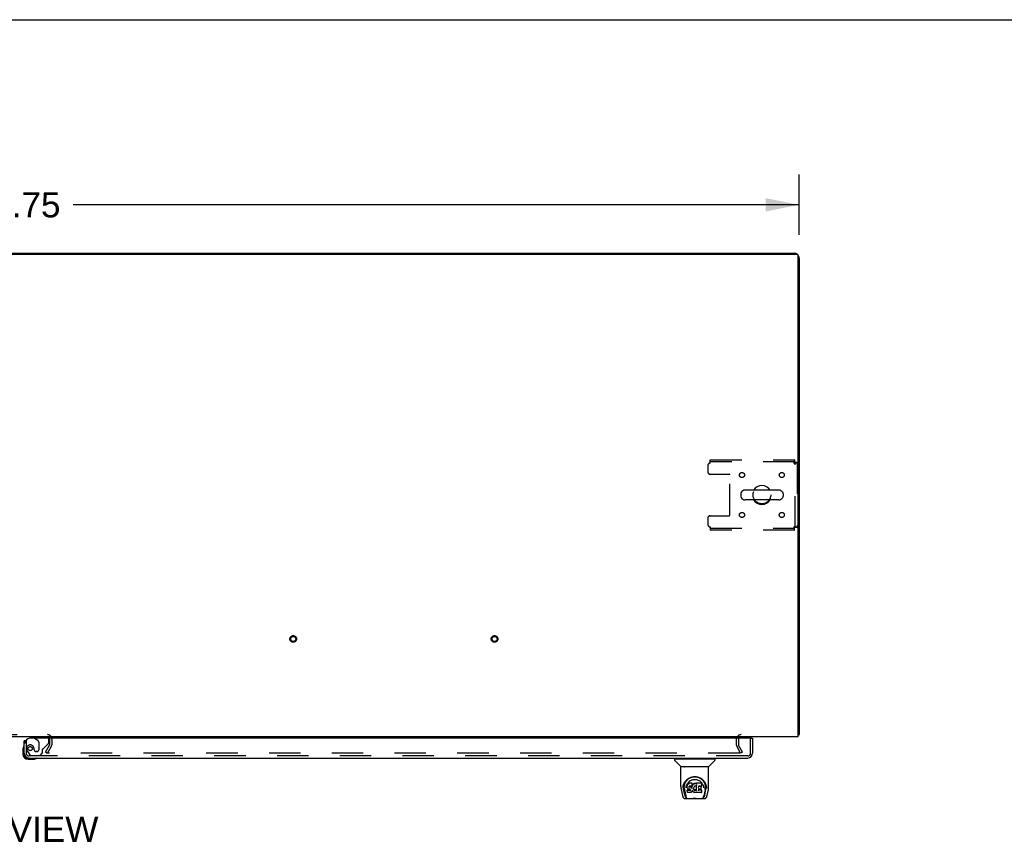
# Model space of a CAD drawing. Header units: inches. Extents: x 0 to 283, y 0 to 183.
# Tile 75 of 81: x 98 to 147, y 142 to 183. Entities that reach past the tile are written whole.
import ezdxf

# ---------------------------------------------------------------- set-up
doc = ezdxf.new("R2010")
doc.units = ezdxf.units.IN
doc.header["$LTSCALE"] = 15.583333
doc.header["$MEASUREMENT"] = 0
doc.linetypes.add('HIDDEN', pattern=[0.2, 0.1, -0.1])
doc.layers.get('0').update_dxf_attribs({"linetype": 'CONTINUOUS'})
for name, color, linetype in [('DEFAULT_2', 8, 'HIDDEN'), ('DIMENSIONS', 7, 'CONTINUOUS'), ('RIGHTHAND_DOOR_ASSEMBLY', 7, 'CONTINUOUS')]:
    doc.layers.add(name, color=color, linetype=linetype)
doc.styles.get("Standard").update_dxf_attribs({"font": 'arial.ttf'})
doc.dimstyles.new('DIMSTYLE_1', dxfattribs={"dimtxt": 1.25, "dimasz": 1.666667, "dimexe": 0.09, "dimexo": 0.07, "dimgap": 0.0375, "dimtad": 0, "dimtih": 1, "dimtoh": 1, "dimzin": 4, "dimdsep": 46, "dimtxsty": 'Standard', "dimblk": '_FILLED', "dimblk1": '_FILLED', "dimblk2": '_FILLED', "dimcen": 0.09, "dimadec": 3, "dimazin": 1, "dimtfac": 1, "dimtdec": 3, "dimtofl": 0, "dimtmove": 0, "dimatfit": 3, "dimldrblk": '_FILLED', "dimfxl": 0, "dimtolj": 1, "dimtzin": 4, "dimarcsym": 0})

# ---------------------------------------------------------------- blocks, each defined once
blk = doc.blocks.new('_FILLED')
at = {"color": 0, "linetype": 'ByBlock'}
blk.add_solid([(0, 0), (-1, 0.2), (-1, -0.2)], dxfattribs=at)
blk = doc.blocks.new('*D1')
at = {"layer": 'DIMENSIONS', "color": 2, "linetype": 'Continuous'}
for p, q in [((59.417, 172.659), (59.417, 175.645)), ((137.167, 172.659), (137.167, 175.645)), ((59.417, 174.145), (95.483, 174.145)), ((137.167, 174.145), (101.101, 174.145))]:
    blk.add_line(p, q, dxfattribs=at)
at = {"layer": 'DIMENSIONS', "color": 2, "linetype": 'Continuous', "xscale": 1.6666666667, "yscale": 1.6666666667, "zscale": 1.6666666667, "rotation": 180}
blk.add_blockref('_FILLED', (59.417, 174.145), dxfattribs=at)
at = {"layer": 'DIMENSIONS', "color": 2, "linetype": 'Continuous', "xscale": 1.6666666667, "yscale": 1.6666666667, "zscale": 1.6666666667}
blk.add_blockref('_FILLED', (137.167, 174.145), dxfattribs=at)
at = {"layer": 'DIMENSIONS', "color": 2, "linetype": 'Continuous', "insert": (98.292, 174.77), "char_height": 1.25, "width": 4.36803, "attachment_point": 2, "line_spacing_factor": 0.9}
blk.add_mtext('77.75', dxfattribs=at)

msp = doc.modelspace()

# ---------------------------------------------------------------- linework, layer by layer
at = {"color": 7, "linetype": 'Continuous'}
for p, q in [((0, 183.333), (283.333, 183.333)), ((66.917, 171.739), (129.667, 171.739)), ((129.667, 171.739), (129.667, 171.687)), ((136.144, 159.981), (134.481, 159.981)), ((134.259, 159.803), (134.259, 159.676)), ((136.144, 159.498), (134.481, 159.498)), ((136.367, 159.803), (136.367, 159.676)), ((137.115, 147.843), (137.167, 147.843))]:
    msp.add_line(p, q, dxfattribs=at)
at = {"color": 3, "linetype": 'Continuous'}
for p, q in [((59.529, 171.687), (137.055, 171.687)), ((129.667, 171.739), (136.92, 171.739)), ((137.115, 147.739), (137.115, 171.627)), ((137.167, 171.493), (137.167, 147.843)), ((137.115, 147.739), (59.469, 147.739))]:
    msp.add_line(p, q, dxfattribs=at)
for points in [[(137.115, 147.824), (137.115, 147.824), (137.119, 147.825), (137.123, 147.826), (137.127, 147.827), (137.131, 147.828)], [(137.131, 147.828), (137.139, 147.829), (137.143, 147.83), (137.146, 147.831), (137.149, 147.831), (137.152, 147.832), (137.155, 147.833), (137.158, 147.834), (137.16, 147.835), (137.162, 147.836), (137.163, 147.837), (137.165, 147.838), (137.166, 147.839), (137.166, 147.84), (137.167, 147.842), (137.167, 147.843)]]:
    msp.add_lwpolyline(points, dxfattribs=at)
for centre, radius, start, end in [((136.92, 171.493), 0.246, 50.5384, 90), ((137.055, 171.627), 0.06, 0, 90), ((136.92, 171.493), 0.246, 0, 39.4624), ((99.823, 147.624), 0.115, 18.2523, 64.7751), ((134.288, 147.597), 0.142, 90, 153.5225)]:
    msp.add_arc(centre, radius, start, end, dxfattribs=at)
at = {"color": 7, "linetype": 'Continuous'}
for centre, radius, start, end in [((134.481, 159.739), 0.241, 90, 146.8152), ((135.313, 159.739), 0.475, 30.5571, 149.4429), ((136.144, 159.739), 0.241, 33.1848, 90), ((134.384, 159.803), 0.125, 146.8152, 180), ((134.384, 159.676), 0.125, 180, 213.1848), ((134.481, 159.739), 0.241, 213.1848, 270), ((135.313, 159.739), 0.475, 210.5571, 329.4429), ((136.144, 159.739), 0.241, 270, 326.8152), ((136.242, 159.803), 0.125, 0, 33.1848), ((136.242, 159.676), 0.125, 326.8152, 360)]:
    msp.add_arc(centre, radius, start, end, dxfattribs=at)
at = {"layer": 'DEFAULT_2', "color": 8, "linetype": 'HIDDEN'}
for p, q in [((132.75, 161.489), (136.929, 161.489)), ((132.75, 161.322), (132.75, 161.489)), ((136.929, 161.385), (132.75, 161.385)), ((136.929, 161.489), (136.929, 161.385)), ((132.625, 161.197), (132.625, 160.896)), ((136.896, 161.322), (136.91, 161.327)), ((137.063, 161.355), (136.959, 161.355)), ((136.959, 158.123), (136.959, 161.355)), ((137.063, 161.355), (137.063, 158.123)), ((132.75, 160.771), (133.695, 160.771)), ((133.725, 158.738), (133.725, 160.741)), ((132.625, 158.583), (132.625, 158.281)), ((132.75, 158.708), (133.695, 158.708)), ((132.75, 158.156), (132.75, 157.989)), ((132.75, 158.093), (136.929, 158.093)), ((136.929, 157.989), (132.75, 157.989)), ((136.896, 158.156), (136.901, 158.142)), ((136.929, 157.989), (136.929, 158.093)), ((137.063, 158.123), (136.959, 158.123)), ((96.761, 147.843), (99.823, 147.843)), ((99.737, 146.979), (99.933, 147.319)), ((99.827, 146.927), (100.024, 147.267)), ((99.938, 147.624), (99.938, 147.335)), ((100.042, 147.624), (100.042, 147.335)), ((134.042, 147.597), (134.042, 147.335)), ((134.256, 146.927), (134.06, 147.267)), ((134.146, 147.597), (134.146, 147.335)), ((134.346, 146.979), (134.15, 147.319)), ((99.827, 146.927), (99.737, 146.979)), ((134.21, 146.927), (99.761, 146.927)), ((134.346, 146.979), (134.256, 146.927))]:
    msp.add_line(p, q, dxfattribs=at)
for points in [[(136.929, 161.489), (136.927, 161.488), (136.924, 161.485), (136.922, 161.48), (136.919, 161.473), (136.917, 161.464), (136.915, 161.453), (136.912, 161.44), (136.91, 161.426), (136.908, 161.411), (136.905, 161.395), (136.903, 161.377), (136.901, 161.359), (136.898, 161.341), (136.896, 161.322)], [(136.929, 161.385), (136.927, 161.385), (136.924, 161.384), (136.922, 161.382), (136.919, 161.379), (136.917, 161.376), (136.915, 161.372), (136.912, 161.367), (136.91, 161.362), (136.908, 161.356), (136.905, 161.35), (136.903, 161.343), (136.901, 161.336), (136.896, 161.322)], [(136.896, 161.322), (136.915, 161.325), (136.933, 161.327), (136.951, 161.329), (136.968, 161.332), (136.985, 161.334), (137, 161.336), (137.014, 161.339), (137.026, 161.341), (137.037, 161.344), (137.046, 161.346), (137.054, 161.348), (137.059, 161.351), (137.062, 161.353), (137.063, 161.355)], [(136.91, 161.327), (136.917, 161.329), (136.923, 161.332), (136.929, 161.334), (136.935, 161.336), (136.94, 161.339), (136.945, 161.341), (136.949, 161.344), (136.953, 161.346), (136.955, 161.348), (136.957, 161.351), (136.959, 161.353), (136.959, 161.355)], [(137.063, 158.123), (137.062, 158.126), (137.059, 158.128), (137.054, 158.13), (137.046, 158.133), (137.037, 158.135), (137.026, 158.137), (137.014, 158.14), (137, 158.142), (136.985, 158.145), (136.968, 158.147), (136.951, 158.149), (136.933, 158.152), (136.915, 158.154), (136.896, 158.156)], [(136.959, 158.123), (136.959, 158.126), (136.957, 158.128), (136.955, 158.13), (136.953, 158.133), (136.949, 158.135), (136.945, 158.137), (136.94, 158.14), (136.935, 158.142), (136.929, 158.145), (136.923, 158.147), (136.917, 158.149), (136.91, 158.152), (136.896, 158.156)], [(136.896, 158.156), (136.898, 158.138), (136.901, 158.119), (136.903, 158.101), (136.905, 158.084), (136.908, 158.067), (136.91, 158.052), (136.912, 158.038), (136.915, 158.026), (136.917, 158.015), (136.919, 158.006), (136.922, 157.999), (136.924, 157.994), (136.927, 157.99), (136.929, 157.989)], [(136.901, 158.142), (136.903, 158.136), (136.905, 158.129), (136.908, 158.123), (136.91, 158.117), (136.912, 158.112), (136.915, 158.107), (136.917, 158.103), (136.919, 158.1), (136.922, 158.097), (136.924, 158.095), (136.927, 158.094), (136.929, 158.093)], [(134.23, 146.944), (134.23, 146.942), (134.23, 146.94), (134.229, 146.939), (134.228, 146.937), (134.227, 146.935), (134.226, 146.933), (134.225, 146.932), (134.223, 146.931), (134.221, 146.929), (134.219, 146.929), (134.217, 146.928), (134.215, 146.927), (134.213, 146.927), (134.21, 146.927)], [(134.228, 146.952), (134.229, 146.95), (134.23, 146.948), (134.23, 146.946), (134.23, 146.944), (134.23, 146.944)]]:
    msp.add_lwpolyline(points, dxfattribs=at)
for centre, radius in [((134.323, 160.729), 0.125), ((136.302, 160.729), 0.125), ((135.313, 159.739), 0.438), ((134.323, 158.75), 0.125), ((136.302, 158.75), 0.125), ((112.035, 152.593), 0.164), ((112.035, 152.593), 0.124), ((122.035, 152.593), 0.164), ((122.035, 152.593), 0.124)]:
    msp.add_circle(centre, radius, dxfattribs=at)
for centre, radius, start, end in [((132.75, 161.197), 0.125, 90, 180), ((132.75, 160.896), 0.125, 180, 270), ((133.695, 160.741), 0.03, 0, 90), ((132.75, 158.583), 0.125, 90, 180), ((133.695, 158.738), 0.03, 270, 360), ((132.75, 158.281), 0.125, 180, 270), ((99.823, 147.624), 0.219, 0, 90), ((99.823, 147.624), 0.115, 64.7751, 90), ((134.288, 147.597), 0.246, 90, 180), ((99.823, 147.624), 0.115, 0, 18.2523), ((99.905, 147.335), 0.033, 330, 360), ((99.905, 147.335), 0.137, 330, 360), ((134.179, 147.335), 0.137, 180, 210), ((134.288, 147.597), 0.142, 153.5225, 180), ((134.179, 147.335), 0.033, 180, 210)]:
    msp.add_arc(centre, radius, start, end, dxfattribs=at)
at = {"layer": 'RIGHTHAND_DOOR_ASSEMBLY', "color": 8, "linetype": 'HIDDEN'}
for p, q in [((99.739, 147.739), (99.109, 147.739)), ((98.771, 147.535), (98.742, 147.535)), ((98.771, 147.535), (98.771, 146.928)), ((99.178, 147.66), (99.347, 147.562)), ((99.397, 147.476), (99.397, 147.096)), ((99.647, 147.17), (99.867, 147.389)), ((99.896, 147.46), (99.896, 147.582)), ((134.75, 146.928), (134.75, 147.66)), ((98.846, 146.984), (98.947, 146.84)), ((134.608, 146.785), (98.913, 146.785)), ((99.012, 146.806), (99.463, 146.806)), ((99.168, 147.096), (99.168, 147.085)), ((99.299, 146.998), (99.266, 146.998)), ((99.463, 146.806), (99.589, 146.932)), ((99.589, 146.932), (99.589, 147.111))]:
    msp.add_line(p, q, dxfattribs=at)
at = {"layer": 'RIGHTHAND_DOOR_ASSEMBLY', "color": 7, "linetype": 'Continuous'}
for p, q in [((99.109, 147.739), (99.109, 147.7)), ((99.109, 147.7), (99.178, 147.66)), ((98.742, 147.535), (98.667, 147.535)), ((134.792, 147.66), (134.854, 147.66)), ((98.607, 147.141), (98.607, 146.884)), ((98.667, 146.928), (98.667, 146.884)), ((98.87, 146.681), (98.913, 146.681)), ((98.87, 146.621), (99.126, 146.621)), ((130.975, 146.634), (130.975, 146.58)), ((130.983, 146.642), (132.975, 146.642)), ((131.282, 146.257), (130.987, 146.552)), ((131.035, 146.642), (131.035, 146.681)), ((131.29, 145.269), (131.29, 146.233)), ((132.661, 146.24), (131.298, 146.24)), ((132.656, 146.248), (131.303, 146.248)), ((131.365, 146.248), (131.362, 146.244)), ((132.596, 146.244), (132.594, 146.248)), ((132.596, 146.244), (132.596, 146.244)), ((132.668, 145.269), (132.668, 146.233)), ((132.677, 146.257), (132.972, 146.552)), ((132.924, 146.642), (132.924, 146.681)), ((132.983, 146.634), (132.983, 146.58)), ((131.401, 145.242), (131.41, 145.296)), ((131.411, 145.302), (131.411, 145.248)), ((131.547, 145.524), (131.572, 145.558)), ((131.604, 145.322), (131.603, 145.297)), ((131.603, 145.262), (131.603, 145.297)), ((131.604, 145.237), (131.603, 145.262)), ((131.603, 145.262), (131.603, 145.262)), ((131.609, 145.347), (131.604, 145.322)), ((131.605, 145.287), (131.604, 145.322)), ((131.619, 145.371), (131.609, 145.347)), ((131.61, 145.312), (131.609, 145.347)), ((131.633, 145.393), (131.619, 145.371)), ((131.619, 145.336), (131.619, 145.371)), ((131.643, 145.403), (131.633, 145.393)), ((131.634, 145.357), (131.633, 145.393)), ((131.654, 145.41), (131.643, 145.403)), ((131.644, 145.366), (131.643, 145.403)), ((131.678, 145.421), (131.654, 145.41)), ((131.655, 145.374), (131.654, 145.41)), ((131.703, 145.429), (131.678, 145.421)), ((131.678, 145.384), (131.678, 145.421)), ((131.693, 145.265), (131.692, 145.251)), ((131.692, 145.244), (131.693, 145.263)), ((131.695, 145.278), (131.693, 145.265)), ((131.694, 145.239), (131.695, 145.274)), ((131.697, 145.281), (131.695, 145.278)), ((131.697, 145.271), (131.695, 145.274)), ((131.699, 145.284), (131.697, 145.281)), ((131.701, 145.268), (131.697, 145.271)), ((131.697, 145.235), (131.697, 145.271)), ((131.711, 145.287), (131.699, 145.284)), ((131.712, 145.265), (131.701, 145.268)), ((131.701, 145.232), (131.701, 145.268)), ((131.856, 145.429), (131.703, 145.429)), ((131.703, 145.392), (131.703, 145.429)), ((131.703, 145.392), (131.704, 145.391)), ((131.724, 145.288), (131.711, 145.287)), ((131.735, 145.265), (131.712, 145.265)), ((131.712, 145.228), (131.712, 145.265)), ((131.724, 145.289), (131.724, 145.288)), ((131.837, 145.288), (131.724, 145.288)), ((131.76, 145.264), (131.735, 145.265)), ((131.735, 145.229), (131.735, 145.265)), ((131.786, 145.259), (131.76, 145.264)), ((131.76, 145.227), (131.76, 145.264)), ((131.785, 145.222), (131.786, 145.259)), ((131.798, 145.253), (131.786, 145.259)), ((131.809, 145.245), (131.798, 145.253)), ((131.798, 145.216), (131.798, 145.253)), ((131.827, 145.227), (131.809, 145.245)), ((131.809, 145.209), (131.809, 145.245)), ((131.84, 145.254), (131.836, 145.212)), ((131.849, 145.289), (131.837, 145.288)), ((131.837, 145.288), (131.837, 145.289)), ((131.844, 145.277), (131.84, 145.254)), ((131.841, 145.22), (131.84, 145.254)), ((131.847, 145.289), (131.844, 145.277)), ((131.845, 145.243), (131.844, 145.277)), ((131.854, 145.301), (131.85, 145.29)), ((131.851, 145.265), (131.85, 145.291)), ((131.855, 145.316), (131.854, 145.302)), ((131.854, 145.302), (131.854, 145.301)), ((131.857, 145.34), (131.855, 145.316)), ((131.859, 145.322), (131.855, 145.313)), ((131.855, 145.316), (131.855, 145.316)), ((131.857, 145.374), (131.856, 145.429)), ((131.856, 145.394), (131.856, 145.429)), ((131.857, 145.34), (131.857, 145.374)), ((131.87, 145.342), (131.859, 145.322)), ((131.859, 145.286), (131.859, 145.322)), ((131.883, 145.362), (131.87, 145.342)), ((131.87, 145.307), (131.87, 145.342)), ((131.898, 145.379), (131.883, 145.362)), ((131.883, 145.326), (131.883, 145.362)), ((131.915, 145.396), (131.898, 145.379)), ((131.899, 145.343), (131.898, 145.379)), ((131.935, 145.41), (131.915, 145.396)), ((131.916, 145.36), (131.915, 145.396)), ((131.957, 145.42), (131.935, 145.41)), ((131.935, 145.374), (131.935, 145.41)), ((131.949, 145.26), (131.935, 145.237)), ((131.956, 145.268), (131.949, 145.259)), ((131.965, 145.274), (131.956, 145.268)), ((131.981, 145.425), (131.957, 145.42)), ((131.958, 145.383), (131.957, 145.42)), ((131.988, 145.284), (131.965, 145.274)), ((132.004, 145.428), (131.981, 145.425)), ((131.981, 145.389), (131.981, 145.425)), ((131.981, 145.387), (131.981, 145.389)), ((131.999, 145.287), (131.988, 145.284)), ((132.01, 145.287), (131.999, 145.287)), ((132.004, 145.428), (132.029, 145.427)), ((132.005, 145.391), (132.004, 145.428)), ((132.005, 145.389), (132.005, 145.391)), ((132.022, 145.284), (132.01, 145.287)), ((132.034, 145.28), (132.022, 145.284)), ((132.028, 145.39), (132.029, 145.427)), ((132.028, 145.389), (132.028, 145.39)), ((132.041, 145.425), (132.029, 145.427)), ((132.054, 145.421), (132.041, 145.425)), ((132.041, 145.388), (132.041, 145.425)), ((132.068, 145.327), (132.052, 145.287)), ((132.066, 145.413), (132.054, 145.421)), ((132.054, 145.384), (132.054, 145.421)), ((132.315, 145.427), (132.066, 145.427)), ((132.067, 145.378), (132.066, 145.427)), ((132.069, 145.33), (132.068, 145.329)), ((132.068, 145.329), (132.068, 145.329)), ((132.068, 145.329), (132.068, 145.328)), ((132.068, 145.328), (132.068, 145.328)), ((132.068, 145.328), (132.068, 145.328)), ((132.068, 145.328), (132.068, 145.328)), ((132.072, 145.075), (132.068, 145.327)), ((132.07, 145.335), (132.069, 145.334)), ((132.069, 145.334), (132.069, 145.332)), ((132.069, 145.332), (132.069, 145.331)), ((132.069, 145.331), (132.069, 145.33)), ((132.315, 145.288), (132.157, 145.288)), ((132.158, 145.288), (132.157, 145.23)), ((132.284, 145.264), (132.157, 145.264)), ((132.295, 145.144), (132.297, 145.251)), ((132.329, 145.302), (132.331, 145.411)), ((132.331, 145.441), (132.347, 145.417)), ((132.536, 145.347), (132.549, 145.296)), ((132.547, 145.302), (132.548, 145.248)), ((131.306, 145.125), (131.371, 144.82)), ((131.398, 145.184), (131.401, 145.242)), ((131.398, 145.185), (131.398, 145.184)), ((131.479, 144.852), (131.422, 145.129)), ((131.459, 145.195), (131.46, 145.169)), ((131.469, 145.105), (131.531, 144.801)), ((131.544, 145.198), (131.544, 145.198)), ((131.609, 145.213), (131.604, 145.237)), ((131.604, 145.237), (131.604, 145.237)), ((131.618, 145.189), (131.609, 145.213)), ((131.609, 145.213), (131.609, 145.213)), ((131.617, 145.096), (131.609, 145.088)), ((131.611, 144.975), (131.609, 145.088)), ((131.618, 144.968), (131.611, 144.974)), ((131.678, 145.097), (131.617, 145.096)), ((131.617, 145.06), (131.617, 145.096)), ((131.632, 145.168), (131.618, 145.189)), ((131.618, 145.189), (131.618, 145.189)), ((131.764, 144.968), (131.618, 144.968)), ((131.618, 144.968), (131.618, 144.968)), ((131.65, 145.15), (131.632, 145.168)), ((131.632, 145.168), (131.632, 145.168)), ((131.671, 145.136), (131.65, 145.15)), ((131.65, 145.15), (131.65, 145.15)), ((131.684, 145.131), (131.671, 145.136)), ((131.671, 145.136), (131.671, 145.136)), ((131.739, 145.097), (131.678, 145.097)), ((131.678, 145.06), (131.678, 145.097)), ((131.678, 145.06), (131.678, 145.058)), ((131.696, 145.129), (131.684, 145.131)), ((131.744, 145.129), (131.696, 145.129)), ((131.712, 145.226), (131.712, 145.228)), ((131.735, 145.227), (131.735, 145.229)), ((131.753, 145.098), (131.739, 145.097)), ((131.739, 145.06), (131.739, 145.097)), ((131.739, 145.06), (131.739, 145.059)), ((131.751, 145.128), (131.744, 145.129)), ((131.744, 145.129), (131.744, 145.129)), ((131.756, 145.126), (131.751, 145.128)), ((131.757, 145.1), (131.753, 145.098)), ((131.753, 145.061), (131.753, 145.098)), ((131.761, 145.123), (131.756, 145.126)), ((131.762, 145.105), (131.757, 145.1)), ((131.758, 145.064), (131.757, 145.1)), ((131.76, 145.226), (131.76, 145.227)), ((131.765, 145.118), (131.76, 145.123)), ((131.767, 145.112), (131.762, 145.105)), ((131.762, 145.069), (131.762, 145.105)), ((131.771, 145.106), (131.764, 145.118)), ((131.776, 144.969), (131.764, 144.968)), ((131.764, 144.968), (131.764, 144.968)), ((131.77, 145.081), (131.77, 145.106)), ((131.773, 145.093), (131.77, 145.106)), ((131.772, 145.087), (131.772, 145.096)), ((131.788, 144.974), (131.776, 144.969)), ((131.809, 144.988), (131.788, 144.974)), ((131.788, 144.974), (131.788, 144.974)), ((131.827, 145.005), (131.809, 144.988)), ((131.809, 144.988), (131.809, 144.988)), ((131.836, 145.212), (131.827, 145.227)), ((131.827, 145.191), (131.827, 145.227)), ((131.834, 145.015), (131.827, 145.005)), ((131.827, 145.005), (131.827, 145.005)), ((131.84, 145.026), (131.834, 145.015)), ((131.834, 145.015), (131.834, 145.015)), ((131.837, 145.176), (131.836, 145.212)), ((131.838, 145.169), (131.838, 145.17)), ((131.849, 145.049), (131.84, 145.027)), ((131.84, 145.027), (131.84, 145.026)), ((131.856, 145.073), (131.849, 145.049)), ((131.849, 145.049), (131.849, 145.049)), ((131.856, 145.084), (131.856, 145.085)), ((131.856, 145.083), (131.856, 145.084)), ((131.856, 145.084), (131.856, 145.084)), ((131.856, 145.082), (131.856, 145.083)), ((131.856, 145.083), (131.856, 145.083)), ((131.857, 145.081), (131.856, 145.073)), ((131.856, 145.073), (131.856, 145.073)), ((131.877, 145.045), (131.857, 145.081)), ((131.89, 145.027), (131.877, 145.045)), ((131.877, 145.045), (131.877, 145.045)), ((131.905, 145.01), (131.89, 145.027)), ((131.89, 145.027), (131.89, 145.027)), ((131.922, 144.995), (131.905, 145.01)), ((131.905, 145.01), (131.905, 145.01)), ((131.922, 145.19), (131.921, 145.164)), ((131.926, 145.215), (131.922, 145.19)), ((131.923, 145.186), (131.922, 145.19)), ((131.922, 145.151), (131.923, 145.186)), ((131.94, 144.981), (131.922, 144.995)), ((131.922, 144.995), (131.922, 144.995)), ((131.925, 145.174), (131.923, 145.186)), ((131.935, 145.15), (131.925, 145.174)), ((131.925, 145.139), (131.925, 145.174)), ((131.929, 145.227), (131.926, 145.215)), ((131.935, 145.237), (131.929, 145.227)), ((131.934, 145.115), (131.935, 145.15)), ((131.947, 145.127), (131.935, 145.15)), ((131.94, 144.981), (131.941, 144.981)), ((131.951, 144.975), (131.941, 144.981)), ((131.955, 145.118), (131.947, 145.127)), ((131.947, 145.092), (131.947, 145.127)), ((131.962, 144.972), (131.951, 144.975)), ((131.951, 144.975), (131.951, 144.975)), ((131.964, 145.11), (131.955, 145.118)), ((131.955, 145.082), (131.955, 145.118)), ((131.984, 144.966), (131.962, 144.972)), ((131.975, 145.103), (131.964, 145.11)), ((131.964, 145.074), (131.964, 145.11)), ((131.974, 145.066), (131.975, 145.103)), ((131.986, 145.098), (131.975, 145.103)), ((132.007, 144.963), (131.984, 144.966)), ((131.985, 145.062), (131.986, 145.098)), ((131.998, 145.096), (131.986, 145.098)), ((131.998, 145.096), (132.01, 145.096)), ((131.998, 145.059), (131.998, 145.096)), ((131.998, 145.058), (131.998, 145.059)), ((132.03, 144.967), (132.007, 144.963)), ((132.007, 144.964), (132.007, 144.963)), ((132.022, 145.098), (132.01, 145.096)), ((132.01, 145.059), (132.01, 145.096)), ((132.01, 145.058), (132.01, 145.059)), ((132.034, 145.101), (132.022, 145.098)), ((132.022, 145.061), (132.022, 145.098)), ((132.052, 144.974), (132.03, 144.967)), ((132.046, 145.107), (132.034, 145.101)), ((132.035, 145.065), (132.034, 145.101)), ((132.056, 145.114), (132.046, 145.107)), ((132.046, 145.07), (132.046, 145.107)), ((132.071, 144.985), (132.052, 144.974)), ((132.052, 144.974), (132.052, 144.974)), ((132.056, 145.077), (132.056, 145.114)), ((132.076, 144.985), (132.071, 144.985)), ((132.074, 145.066), (132.074, 145.068)), ((132.076, 144.976), (132.076, 144.985)), ((132.315, 144.968), (132.084, 144.968)), ((132.156, 145.132), (132.155, 145.058)), ((132.315, 145.093), (132.155, 145.093)), ((132.284, 145.132), (132.156, 145.132)), ((132.324, 144.976), (132.326, 145.082)), ((132.413, 145.229), (132.415, 145.198)), ((132.415, 145.198), (132.415, 145.198)), ((132.489, 145.102), (132.428, 144.801)), ((132.48, 144.852), (132.536, 145.129)), ((132.561, 145.184), (132.561, 145.185)), ((132.588, 144.82), (132.653, 145.125)), ((131.495, 144.666), (132.464, 144.666)), ((131.538, 144.744), (131.545, 144.744)), ((131.545, 144.744), (131.547, 144.736)), ((131.549, 144.732), (131.547, 144.736)), ((132.41, 144.732), (132.411, 144.736)), ((132.411, 144.736), (132.414, 144.744)), ((132.414, 144.744), (132.421, 144.744))]:
    msp.add_line(p, q, dxfattribs=at)
at = {"layer": 'RIGHTHAND_DOOR_ASSEMBLY', "color": 3, "linetype": 'Continuous'}
for p, q in [((98.667, 146.928), (98.667, 147.535)), ((134.792, 147.66), (98.959, 147.66)), ((134.854, 147.66), (134.854, 146.928)), ((98.913, 146.681), (134.608, 146.681))]:
    msp.add_line(p, q, dxfattribs=at)
at = {"layer": 'RIGHTHAND_DOOR_ASSEMBLY', "color": 7, "linetype": 'Continuous'}
for points in [[(131.361, 146.243), (131.361, 146.242), (131.36, 146.242), (131.36, 146.241), (131.36, 146.241), (131.36, 146.24)], [(131.362, 146.244), (131.362, 146.243), (131.361, 146.243)], [(132.597, 146.243), (132.597, 146.243), (132.596, 146.244)], [(132.598, 146.24), (132.599, 146.241), (132.599, 146.241), (132.598, 146.242), (132.598, 146.242), (132.597, 146.243)], [(131.41, 145.296), (131.423, 145.347), (131.44, 145.395), (131.46, 145.44), (131.483, 145.481), (131.509, 145.519), (131.537, 145.555), (131.567, 145.588), (131.601, 145.619), (131.637, 145.648), (131.676, 145.674), (131.717, 145.697), (131.759, 145.716), (131.803, 145.732), (131.847, 145.744), (131.891, 145.753), (131.935, 145.758), (131.98, 145.759), (132.024, 145.758), (132.068, 145.753), (132.112, 145.744), (132.156, 145.732), (132.2, 145.716), (132.242, 145.697), (132.283, 145.674), (132.322, 145.648), (132.358, 145.619), (132.391, 145.588), (132.422, 145.555), (132.45, 145.519), (132.476, 145.481), (132.499, 145.44), (132.519, 145.395), (132.536, 145.347)], [(131.815, 145.727), (131.848, 145.737), (131.88, 145.744), (131.913, 145.749), (131.946, 145.752), (131.978, 145.754), (132.011, 145.753), (132.043, 145.75), (132.076, 145.745), (132.108, 145.737)], [(132.108, 145.737), (132.141, 145.728), (132.173, 145.716), (132.205, 145.702)], [(131.29, 145.269), (131.291, 145.236), (131.294, 145.196), (131.3, 145.156), (131.306, 145.125)], [(131.411, 145.248), (131.412, 145.213), (131.416, 145.169), (131.422, 145.129)], [(131.459, 145.195), (131.458, 145.219), (131.459, 145.266), (131.464, 145.312), (131.473, 145.359), (131.487, 145.404), (131.504, 145.446), (131.524, 145.487), (131.547, 145.524)], [(131.544, 145.198), (131.546, 145.229), (131.551, 145.266)], [(131.551, 145.266), (131.56, 145.3), (131.57, 145.333), (131.582, 145.362)], [(131.572, 145.558), (131.599, 145.589), (131.627, 145.617)], [(131.582, 145.362), (131.596, 145.39), (131.611, 145.416)], [(131.603, 145.262), (131.603, 145.262), (131.603, 145.262), (131.604, 145.261), (131.604, 145.261), (131.605, 145.261), (131.605, 145.261)], [(131.605, 145.287), (131.605, 145.287), (131.605, 145.286), (131.605, 145.286), (131.606, 145.286), (131.606, 145.286), (131.606, 145.286)], [(131.61, 145.311), (131.61, 145.311), (131.61, 145.311), (131.61, 145.311), (131.611, 145.31), (131.611, 145.31), (131.611, 145.31)], [(131.611, 145.416), (131.628, 145.441), (131.646, 145.464), (131.666, 145.486), (131.687, 145.506), (131.709, 145.525), (131.733, 145.543), (131.758, 145.559), (131.785, 145.573), (131.812, 145.585), (131.839, 145.596), (131.867, 145.604), (131.895, 145.611), (131.923, 145.615), (131.951, 145.618), (131.979, 145.619), (132.007, 145.618), (132.035, 145.615), (132.063, 145.611), (132.091, 145.604), (132.119, 145.596), (132.147, 145.585), (132.174, 145.573), (132.2, 145.559), (132.225, 145.543), (132.249, 145.525), (132.272, 145.506), (132.293, 145.486), (132.312, 145.464), (132.331, 145.441)], [(131.619, 145.336), (131.619, 145.335), (131.62, 145.335), (131.62, 145.335), (131.62, 145.335), (131.621, 145.335), (131.621, 145.334)], [(131.627, 145.617), (131.657, 145.642), (131.688, 145.664), (131.719, 145.684)], [(131.634, 145.357), (131.634, 145.357), (131.634, 145.357), (131.635, 145.356), (131.635, 145.356), (131.635, 145.356), (131.635, 145.356)], [(131.644, 145.366), (131.644, 145.366), (131.644, 145.366), (131.644, 145.366), (131.644, 145.365), (131.645, 145.365), (131.645, 145.365)], [(131.655, 145.374), (131.655, 145.374), (131.655, 145.373), (131.655, 145.373), (131.655, 145.373), (131.655, 145.373), (131.656, 145.372)], [(131.678, 145.384), (131.678, 145.384), (131.678, 145.384), (131.678, 145.383), (131.678, 145.383), (131.678, 145.383), (131.678, 145.383)], [(131.69, 145.249), (131.691, 145.249), (131.691, 145.249), (131.691, 145.25), (131.692, 145.25), (131.692, 145.25), (131.692, 145.251)], [(131.691, 145.264), (131.691, 145.264), (131.692, 145.264), (131.692, 145.264), (131.693, 145.264), (131.693, 145.264), (131.693, 145.265)], [(131.691, 145.243), (131.691, 145.243), (131.691, 145.243), (131.692, 145.243), (131.692, 145.244), (131.692, 145.244), (131.692, 145.244)], [(131.693, 145.277), (131.694, 145.277), (131.694, 145.277), (131.694, 145.277), (131.695, 145.278), (131.695, 145.278)], [(131.695, 145.281), (131.696, 145.281), (131.696, 145.281), (131.696, 145.281), (131.697, 145.281)], [(131.698, 145.284), (131.699, 145.284), (131.699, 145.284), (131.699, 145.284), (131.699, 145.284)], [(131.711, 145.288), (131.711, 145.287), (131.711, 145.287), (131.711, 145.287)], [(131.719, 145.684), (131.751, 145.701), (131.783, 145.715), (131.815, 145.727)], [(131.849, 145.289), (131.849, 145.289), (131.849, 145.289), (131.848, 145.289), (131.848, 145.29)], [(131.85, 145.29), (131.85, 145.289), (131.849, 145.289), (131.849, 145.289)], [(131.852, 145.263), (131.852, 145.263), (131.852, 145.264), (131.851, 145.264), (131.851, 145.264), (131.851, 145.264), (131.851, 145.265)], [(131.854, 145.301), (131.854, 145.301), (131.853, 145.301), (131.853, 145.301), (131.853, 145.301), (131.852, 145.301)], [(131.855, 145.392), (131.855, 145.392), (131.855, 145.392), (131.854, 145.392), (131.854, 145.391), (131.854, 145.391), (131.854, 145.391)], [(131.855, 145.316), (131.855, 145.315), (131.855, 145.315), (131.855, 145.315), (131.855, 145.315), (131.854, 145.315), (131.854, 145.314)], [(131.857, 145.34), (131.857, 145.34), (131.857, 145.339), (131.856, 145.339), (131.856, 145.339), (131.855, 145.339), (131.855, 145.339)], [(131.861, 145.285), (131.86, 145.285), (131.86, 145.285), (131.86, 145.285), (131.86, 145.286), (131.859, 145.286), (131.859, 145.286)], [(131.872, 145.305), (131.871, 145.305), (131.871, 145.306), (131.871, 145.306), (131.871, 145.306), (131.87, 145.306), (131.87, 145.307)], [(131.885, 145.324), (131.885, 145.324), (131.884, 145.325), (131.884, 145.325), (131.884, 145.325), (131.884, 145.325), (131.883, 145.326)], [(131.9, 145.342), (131.9, 145.342), (131.899, 145.342), (131.899, 145.342), (131.899, 145.343), (131.899, 145.343), (131.899, 145.343)], [(131.917, 145.358), (131.917, 145.358), (131.916, 145.358), (131.916, 145.359), (131.916, 145.359), (131.916, 145.359), (131.916, 145.359)], [(131.936, 145.372), (131.936, 145.372), (131.936, 145.373), (131.936, 145.373), (131.935, 145.373), (131.935, 145.373), (131.935, 145.374)], [(131.949, 145.259), (131.949, 145.259), (131.948, 145.259), (131.948, 145.259), (131.948, 145.259), (131.947, 145.259)], [(131.956, 145.268), (131.956, 145.268), (131.955, 145.268), (131.955, 145.268), (131.955, 145.268)], [(131.958, 145.382), (131.958, 145.382), (131.958, 145.382), (131.958, 145.383), (131.958, 145.383), (131.958, 145.383), (131.958, 145.383)], [(131.965, 145.274), (131.965, 145.274), (131.964, 145.274), (131.964, 145.275)], [(131.988, 145.284), (131.988, 145.284), (131.988, 145.284), (131.988, 145.285)], [(131.999, 145.287), (131.999, 145.287), (131.999, 145.287), (131.999, 145.287)], [(132.01, 145.287), (132.01, 145.287), (132.01, 145.287), (132.011, 145.287)], [(132.022, 145.284), (132.022, 145.284), (132.022, 145.284), (132.022, 145.285)], [(132.034, 145.28), (132.034, 145.279), (132.036, 145.279), (132.038, 145.278), (132.04, 145.278), (132.042, 145.279), (132.044, 145.279), (132.046, 145.28), (132.048, 145.282), (132.049, 145.283), (132.051, 145.285), (132.052, 145.287), (132.052, 145.287)], [(132.034, 145.28), (132.034, 145.28), (132.034, 145.28), (132.034, 145.28)], [(132.041, 145.387), (132.041, 145.387), (132.041, 145.387), (132.041, 145.388), (132.041, 145.388), (132.041, 145.388), (132.041, 145.388)], [(132.053, 145.383), (132.053, 145.383), (132.053, 145.383), (132.054, 145.384), (132.054, 145.384), (132.054, 145.384), (132.054, 145.384)], [(132.069, 145.389), (132.068, 145.389), (132.068, 145.389), (132.068, 145.39), (132.068, 145.39), (132.067, 145.39), (132.067, 145.39)], [(132.069, 145.373), (132.069, 145.373), (132.068, 145.374), (132.068, 145.374), (132.068, 145.375), (132.068, 145.375), (132.067, 145.376)], [(132.068, 145.328), (132.068, 145.328), (132.068, 145.327)], [(132.068, 145.327), (132.068, 145.327), (132.068, 145.327), (132.068, 145.327)], [(132.156, 145.289), (132.156, 145.288), (132.156, 145.288), (132.156, 145.288), (132.157, 145.288), (132.157, 145.288), (132.157, 145.288)], [(132.205, 145.702), (132.237, 145.686), (132.268, 145.667), (132.298, 145.645), (132.328, 145.62), (132.357, 145.592), (132.384, 145.561), (132.41, 145.527), (132.433, 145.49), (132.454, 145.449), (132.471, 145.406), (132.485, 145.361), (132.495, 145.315), (132.5, 145.267)], [(132.315, 145.288), (132.316, 145.288), (132.318, 145.289), (132.32, 145.289), (132.322, 145.29), (132.324, 145.292), (132.326, 145.293), (132.327, 145.295), (132.328, 145.298), (132.329, 145.3), (132.329, 145.302)], [(132.347, 145.417), (132.363, 145.39), (132.377, 145.363)], [(132.377, 145.363), (132.389, 145.333), (132.399, 145.3), (132.407, 145.266), (132.413, 145.229)], [(132.5, 145.267), (132.501, 145.22), (132.5, 145.195)], [(132.536, 145.129), (132.543, 145.169), (132.547, 145.213), (132.548, 145.248)], [(132.549, 145.296), (132.558, 145.242), (132.561, 145.184)], [(132.653, 145.125), (132.659, 145.155), (132.664, 145.195), (132.668, 145.235), (132.668, 145.269)], [(131.371, 144.82), (131.374, 144.807), (131.378, 144.788), (131.383, 144.772), (131.389, 144.757), (131.394, 144.743), (131.4, 144.731), (131.407, 144.719), (131.414, 144.709), (131.422, 144.699), (131.431, 144.69), (131.441, 144.682), (131.453, 144.676), (131.465, 144.671), (131.478, 144.667)], [(131.46, 145.169), (131.462, 145.149), (131.465, 145.126), (131.469, 145.105)], [(131.479, 144.852), (131.483, 144.835), (131.487, 144.817), (131.492, 144.801), (131.498, 144.786), (131.504, 144.773), (131.51, 144.762), (131.517, 144.754), (131.525, 144.748), (131.532, 144.745), (131.538, 144.744)], [(131.531, 144.801), (131.533, 144.791), (131.536, 144.778), (131.539, 144.767), (131.542, 144.755), (131.545, 144.744)], [(131.604, 145.237), (131.604, 145.237), (131.605, 145.237), (131.605, 145.237), (131.605, 145.236), (131.606, 145.236), (131.606, 145.236)], [(131.609, 145.213), (131.609, 145.212), (131.609, 145.212), (131.61, 145.212), (131.61, 145.212), (131.611, 145.212)], [(131.61, 145.052), (131.61, 145.052), (131.61, 145.052), (131.61, 145.052), (131.611, 145.052), (131.611, 145.051), (131.611, 145.051)], [(131.611, 144.975), (131.611, 144.975), (131.611, 144.974)], [(131.611, 144.974), (131.611, 144.974), (131.612, 144.974), (131.612, 144.974), (131.613, 144.974)], [(131.617, 145.059), (131.617, 145.059), (131.617, 145.059), (131.617, 145.058), (131.617, 145.058), (131.618, 145.058), (131.618, 145.058)], [(131.618, 145.189), (131.618, 145.189), (131.619, 145.189), (131.619, 145.188), (131.62, 145.189)], [(131.618, 144.968), (131.618, 144.968), (131.618, 144.968), (131.618, 144.968), (131.618, 144.968), (131.619, 144.968), (131.619, 144.968)], [(131.632, 145.168), (131.632, 145.168), (131.632, 145.168), (131.633, 145.167), (131.633, 145.167), (131.634, 145.168)], [(131.65, 145.15), (131.65, 145.149), (131.65, 145.149), (131.651, 145.15), (131.651, 145.15)], [(131.671, 145.136), (131.671, 145.136), (131.672, 145.136), (131.672, 145.136)], [(131.684, 145.131), (131.684, 145.131), (131.684, 145.131), (131.684, 145.132)], [(131.692, 145.238), (131.693, 145.238), (131.693, 145.238), (131.693, 145.238), (131.693, 145.238), (131.694, 145.238), (131.694, 145.239)], [(131.695, 145.233), (131.696, 145.233), (131.696, 145.233), (131.696, 145.234), (131.696, 145.234), (131.697, 145.234), (131.697, 145.234)], [(131.696, 145.129), (131.696, 145.129), (131.697, 145.129), (131.697, 145.13)], [(131.7, 145.23), (131.7, 145.23), (131.7, 145.23), (131.7, 145.231), (131.7, 145.231), (131.7, 145.231), (131.701, 145.231)], [(131.751, 145.128), (131.751, 145.128), (131.751, 145.128), (131.751, 145.128)], [(131.753, 145.061), (131.753, 145.061), (131.753, 145.061), (131.753, 145.06), (131.753, 145.06), (131.753, 145.06), (131.753, 145.06)], [(131.756, 145.126), (131.756, 145.126), (131.756, 145.126), (131.757, 145.127)], [(131.758, 145.064), (131.758, 145.064), (131.758, 145.063), (131.758, 145.063), (131.758, 145.063), (131.758, 145.063), (131.759, 145.063)], [(131.761, 145.123), (131.761, 145.123), (131.761, 145.123), (131.761, 145.123), (131.762, 145.123)], [(131.762, 145.069), (131.762, 145.069), (131.763, 145.068), (131.763, 145.068), (131.763, 145.068), (131.763, 145.068), (131.764, 145.068)], [(131.765, 145.118), (131.765, 145.118), (131.765, 145.118), (131.766, 145.118), (131.766, 145.118)], [(131.771, 145.106), (131.771, 145.106), (131.771, 145.106), (131.771, 145.105), (131.772, 145.105), (131.772, 145.105)], [(131.771, 145.08), (131.771, 145.08), (131.771, 145.08), (131.771, 145.079), (131.772, 145.079), (131.772, 145.079), (131.772, 145.079)], [(131.772, 145.086), (131.773, 145.086), (131.773, 145.086), (131.773, 145.085), (131.773, 145.085), (131.774, 145.085), (131.774, 145.085)], [(131.773, 145.093), (131.773, 145.092), (131.773, 145.092), (131.773, 145.092), (131.774, 145.092), (131.774, 145.091), (131.775, 145.091)], [(131.776, 144.969), (131.776, 144.969), (131.776, 144.969), (131.776, 144.97)], [(131.785, 145.22), (131.785, 145.221), (131.785, 145.221), (131.785, 145.221), (131.785, 145.221), (131.785, 145.222), (131.785, 145.222)], [(131.788, 144.974), (131.788, 144.974), (131.788, 144.974), (131.788, 144.974)], [(131.797, 145.215), (131.797, 145.215), (131.797, 145.216), (131.797, 145.216), (131.797, 145.216), (131.798, 145.216), (131.798, 145.216)], [(131.807, 145.207), (131.808, 145.208), (131.808, 145.208), (131.808, 145.208), (131.808, 145.208), (131.809, 145.208), (131.809, 145.209)], [(131.809, 144.988), (131.809, 144.988), (131.809, 144.988), (131.808, 144.988), (131.808, 144.988)], [(131.825, 145.19), (131.826, 145.19), (131.826, 145.19), (131.826, 145.19), (131.826, 145.19), (131.827, 145.191), (131.827, 145.191)], [(131.827, 145.005), (131.827, 145.005), (131.827, 145.005), (131.826, 145.005), (131.826, 145.005), (131.825, 145.005)], [(131.834, 145.015), (131.834, 145.015), (131.834, 145.015), (131.833, 145.015), (131.833, 145.015)], [(131.838, 145.17), (131.838, 145.172), (131.837, 145.173), (131.837, 145.174), (131.837, 145.175)], [(131.84, 145.026), (131.84, 145.026), (131.839, 145.026), (131.839, 145.026), (131.838, 145.026)], [(131.843, 145.219), (131.842, 145.219), (131.842, 145.219), (131.841, 145.219), (131.841, 145.219), (131.841, 145.22), (131.841, 145.22)], [(131.846, 145.241), (131.846, 145.241), (131.846, 145.241), (131.845, 145.242), (131.845, 145.242), (131.845, 145.242), (131.845, 145.242)], [(131.849, 145.049), (131.849, 145.049), (131.849, 145.049), (131.848, 145.049), (131.848, 145.048), (131.847, 145.049)], [(131.856, 145.073), (131.856, 145.073), (131.856, 145.073), (131.856, 145.072), (131.855, 145.072), (131.855, 145.072), (131.854, 145.072)], [(131.856, 145.085), (131.855, 145.086), (131.855, 145.086)], [(131.857, 145.081), (131.856, 145.082), (131.856, 145.082), (131.856, 145.082), (131.856, 145.082), (131.856, 145.082), (131.856, 145.082), (131.856, 145.082)], [(131.857, 145.081), (131.857, 145.081), (131.857, 145.081), (131.857, 145.081), (131.857, 145.081)], [(131.877, 145.045), (131.877, 145.045), (131.877, 145.045), (131.878, 145.045), (131.878, 145.045)], [(131.89, 145.027), (131.89, 145.026), (131.89, 145.026), (131.891, 145.026), (131.891, 145.026), (131.892, 145.026)], [(131.905, 145.01), (131.905, 145.01), (131.906, 145.01), (131.906, 145.01), (131.907, 145.01)], [(131.921, 145.163), (131.921, 145.163), (131.921, 145.163), (131.92, 145.163), (131.92, 145.162), (131.92, 145.162), (131.919, 145.162)], [(131.922, 145.19), (131.922, 145.189), (131.922, 145.189), (131.922, 145.189), (131.921, 145.189), (131.921, 145.189), (131.92, 145.188)], [(131.922, 145.151), (131.922, 145.151), (131.922, 145.15), (131.921, 145.15), (131.921, 145.15), (131.921, 145.15), (131.92, 145.15)], [(131.922, 144.995), (131.922, 144.995), (131.923, 144.994), (131.923, 144.995), (131.923, 144.995)], [(131.925, 145.139), (131.924, 145.138), (131.924, 145.138), (131.924, 145.138), (131.924, 145.138), (131.923, 145.138), (131.923, 145.137)], [(131.926, 145.215), (131.926, 145.215), (131.925, 145.215), (131.925, 145.214), (131.924, 145.214), (131.924, 145.214)], [(131.929, 145.226), (131.929, 145.226), (131.929, 145.226), (131.929, 145.226), (131.928, 145.226), (131.927, 145.226)], [(131.934, 145.114), (131.934, 145.114), (131.934, 145.114), (131.933, 145.114), (131.933, 145.113), (131.933, 145.113), (131.932, 145.113)], [(131.935, 145.237), (131.935, 145.237), (131.934, 145.237), (131.934, 145.237), (131.933, 145.237)], [(131.941, 144.981), (131.941, 144.981), (131.941, 144.981), (131.941, 144.981), (131.942, 144.981)], [(131.945, 145.09), (131.945, 145.091), (131.946, 145.091), (131.946, 145.091), (131.946, 145.091), (131.946, 145.091), (131.947, 145.092)], [(131.951, 144.975), (131.951, 144.975), (131.951, 144.976), (131.952, 144.976)], [(131.953, 145.081), (131.953, 145.081), (131.954, 145.081), (131.954, 145.081), (131.954, 145.082), (131.954, 145.082), (131.955, 145.082)], [(131.962, 144.972), (131.962, 144.972), (131.962, 144.972), (131.962, 144.972)], [(131.963, 145.072), (131.963, 145.072), (131.963, 145.073), (131.963, 145.073), (131.964, 145.073), (131.964, 145.073), (131.964, 145.074)], [(131.973, 145.065), (131.974, 145.065), (131.974, 145.065), (131.974, 145.066), (131.974, 145.066), (131.974, 145.066), (131.974, 145.066)], [(131.984, 144.966), (131.984, 144.966), (131.984, 144.966), (131.984, 144.967)], [(131.985, 145.06), (131.985, 145.061), (131.985, 145.061), (131.985, 145.061), (131.985, 145.061), (131.985, 145.061), (131.986, 145.062)], [(132.023, 145.059), (132.023, 145.06), (132.023, 145.06), (132.023, 145.06), (132.023, 145.06), (132.023, 145.061), (132.022, 145.061)], [(132.029, 144.967), (132.03, 144.967), (132.03, 144.967), (132.03, 144.967)], [(132.035, 145.063), (132.035, 145.064), (132.035, 145.064), (132.035, 145.064), (132.035, 145.064), (132.035, 145.064), (132.035, 145.065)], [(132.047, 145.069), (132.047, 145.069), (132.046, 145.069), (132.046, 145.069), (132.046, 145.07), (132.046, 145.07), (132.046, 145.07)], [(132.051, 144.974), (132.051, 144.974), (132.052, 144.974), (132.052, 144.974)], [(132.072, 145.111), (132.071, 145.112), (132.07, 145.113), (132.069, 145.113), (132.069, 145.114), (132.068, 145.114), (132.067, 145.115), (132.066, 145.115), (132.066, 145.115), (132.065, 145.116), (132.064, 145.116), (132.063, 145.116), (132.062, 145.116)], [(132.07, 144.985), (132.07, 144.985), (132.07, 144.985), (132.07, 144.985), (132.07, 144.985), (132.07, 144.985), (132.071, 144.985)], [(132.074, 145.068), (132.073, 145.07), (132.073, 145.071), (132.072, 145.073)], [(132.078, 144.985), (132.077, 144.985), (132.077, 144.985), (132.077, 144.985), (132.077, 144.985), (132.076, 144.985), (132.076, 144.985)], [(132.076, 144.976), (132.076, 144.974), (132.077, 144.972), (132.078, 144.971), (132.079, 144.97), (132.08, 144.969), (132.082, 144.968), (132.084, 144.968), (132.084, 144.968)], [(132.153, 145.055), (132.153, 145.055), (132.153, 145.055), (132.154, 145.055), (132.154, 145.056), (132.154, 145.056), (132.154, 145.056)], [(132.154, 145.133), (132.154, 145.133), (132.155, 145.133), (132.155, 145.132), (132.155, 145.132), (132.155, 145.132), (132.156, 145.132)], [(132.155, 145.226), (132.155, 145.226), (132.155, 145.227), (132.155, 145.227), (132.156, 145.227), (132.156, 145.227), (132.156, 145.228)], [(132.284, 145.132), (132.285, 145.132), (132.287, 145.133), (132.289, 145.133), (132.29, 145.134), (132.292, 145.135), (132.293, 145.137), (132.294, 145.138), (132.295, 145.14), (132.295, 145.142), (132.295, 145.144)], [(132.315, 144.968), (132.316, 144.968), (132.318, 144.968), (132.32, 144.969), (132.321, 144.97), (132.322, 144.971), (132.323, 144.972), (132.324, 144.974), (132.324, 144.976)], [(132.414, 144.744), (132.417, 144.755), (132.42, 144.767), (132.423, 144.779), (132.426, 144.791), (132.428, 144.801)], [(132.421, 144.744), (132.427, 144.745), (132.434, 144.748), (132.442, 144.754), (132.449, 144.763), (132.455, 144.773), (132.461, 144.786), (132.466, 144.801), (132.472, 144.817), (132.476, 144.836), (132.48, 144.852)], [(132.48, 144.667), (132.493, 144.67), (132.505, 144.675), (132.517, 144.682), (132.527, 144.69), (132.536, 144.699), (132.545, 144.708), (132.552, 144.719), (132.558, 144.73), (132.565, 144.743), (132.57, 144.757), (132.575, 144.772), (132.58, 144.788), (132.585, 144.807), (132.588, 144.82)], [(132.489, 145.102), (132.49, 145.105), (132.49, 145.108), (132.491, 145.111), (132.491, 145.113), (132.492, 145.116), (132.492, 145.119), (132.493, 145.122), (132.493, 145.125), (132.494, 145.129), (132.494, 145.132), (132.495, 145.135), (132.495, 145.139), (132.496, 145.142), (132.496, 145.146), (132.497, 145.149), (132.497, 145.153), (132.497, 145.157), (132.498, 145.16), (132.498, 145.164), (132.498, 145.168), (132.5, 145.195)], [(131.478, 144.667), (131.491, 144.666), (131.495, 144.666)], [(131.585, 144.714), (131.58, 144.714), (131.575, 144.714), (131.57, 144.715), (131.565, 144.717), (131.561, 144.719), (131.557, 144.721), (131.554, 144.725), (131.551, 144.728), (131.549, 144.732), (131.549, 144.732)], [(131.549, 144.732), (131.554, 144.721), (131.561, 144.709), (131.567, 144.7), (131.574, 144.691), (131.581, 144.684), (131.589, 144.677), (131.598, 144.672), (131.607, 144.668), (131.617, 144.666), (131.624, 144.666)], [(131.709, 144.666), (131.73, 144.666), (131.753, 144.668), (131.778, 144.67), (131.804, 144.672), (131.831, 144.675), (131.859, 144.678), (131.888, 144.68), (131.918, 144.682), (131.949, 144.683), (131.979, 144.684), (132.01, 144.683), (132.04, 144.682), (132.07, 144.68), (132.099, 144.678), (132.127, 144.675), (132.155, 144.672), (132.181, 144.67), (132.205, 144.668), (132.229, 144.666), (132.25, 144.666)], [(131.709, 144.666), (131.733, 144.666), (131.761, 144.668), (131.791, 144.67), (131.821, 144.673), (131.852, 144.676), (131.883, 144.678), (131.915, 144.68), (131.947, 144.681), (131.979, 144.682), (132.011, 144.681), (132.043, 144.68), (132.075, 144.678), (132.107, 144.676), (132.137, 144.673), (132.168, 144.67), (132.197, 144.668), (132.226, 144.666), (132.25, 144.666)], [(132.335, 144.666), (132.342, 144.666), (132.352, 144.668), (132.361, 144.672), (132.37, 144.677), (132.378, 144.684), (132.385, 144.691), (132.392, 144.7), (132.398, 144.71), (132.405, 144.721), (132.41, 144.732)], [(132.374, 144.714), (132.379, 144.714), (132.384, 144.714), (132.389, 144.715), (132.393, 144.717), (132.398, 144.719), (132.401, 144.721), (132.405, 144.725), (132.408, 144.728), (132.41, 144.732), (132.41, 144.732)], [(132.464, 144.666), (132.467, 144.666), (132.48, 144.667)]]:
    msp.add_lwpolyline(points, dxfattribs=at)
at = {"layer": 'RIGHTHAND_DOOR_ASSEMBLY', "color": 8, "linetype": 'HIDDEN'}
msp.add_circle((98.971, 147.148), 0.101, dxfattribs=at)
for centre, radius, start, end in [((99.739, 147.582), 0.157, 0, 90), ((98.971, 147.148), 0.187, 17.8482, 196.8439), ((98.775, 147.085), 0.393, 1.6599, 17.9298), ((99.297, 147.476), 0.1, 0, 59.908), ((99.796, 147.46), 0.1, 315, 360), ((98.913, 146.928), 0.142, 180, 270), ((99.161, 147.206), 0.386, 196.8439, 215.1), ((99.012, 146.885), 0.079, 215.1, 270), ((99.266, 147.096), 0.098, 180, 270), ((99.299, 147.096), 0.098, 270, 360), ((99.628, 147.111), 0.039, 111.6096, 180), ((99.577, 147.241), 0.1, 291.6096, 315), ((134.608, 146.928), 0.142, 270, 360)]:
    msp.add_arc(centre, radius, start, end, dxfattribs=at)
at = {"layer": 'RIGHTHAND_DOOR_ASSEMBLY', "color": 7, "linetype": 'Continuous'}
for centre, radius, start, end in [((98.857, 147.141), 0.25, 149.1101, 180), ((98.655, 147.261), 0.015, 96.3796, 149.1101), ((98.652, 147.261), 0.015, 0, 83.6204), ((98.87, 146.884), 0.263, 180, 270), ((98.87, 146.884), 0.203, 180, 270), ((99.126, 146.871), 0.25, 270, 300.8899), ((99.247, 146.666), 0.015, 6.3796, 90), ((99.247, 146.67), 0.015, 300.8899, 353.6204), ((130.983, 146.634), 0.00787, 90, 180), ((131.015, 146.58), 0.0394, 180, 225), ((131.303, 146.278), 0.0295, 225, 270), ((131.298, 146.233), 0.00787, 90, 180), ((131.472, 146.26), 0.0197, 270, 323.006), ((132.487, 146.26), 0.0197, 216.994, 270), ((132.656, 146.278), 0.0295, 270, 315), ((132.661, 146.233), 0.00787, 0, 90), ((132.944, 146.58), 0.0394, 315, 360), ((132.975, 146.634), 0.00787, 0, 90)]:
    msp.add_arc(centre, radius, start, end, dxfattribs=at)
at = {"layer": 'RIGHTHAND_DOOR_ASSEMBLY', "color": 3, "linetype": 'Continuous'}
for centre, radius, start, end in [((98.959, 147.41), 0.25, 90, 180), ((134.792, 147.64), 0.02, 0, 90), ((98.913, 146.928), 0.246, 180, 270), ((134.608, 146.928), 0.246, 270, 360)]:
    msp.add_arc(centre, radius, start, end, dxfattribs=at)
at = {"layer": 'RIGHTHAND_DOOR_ASSEMBLY', "color": 7, "linetype": 'Continuous'}
for centre, major_axis, ratio, start_param, end_param in [((131.614, 145.323), (0.004, 0.0113), 0.082603, -3.358849, -3.237788), ((131.624, 145.344), (0.00493, 0.00872), 0.139701, -3.375731, -3.231538), ((131.641, 145.365), (0.00667, 0.00805), 0.161626, -3.329134, -3.201937), ((131.69, 145.253), (-0.00245, 0.00904), 0.086305, -3.009796, -2.851612), ((131.854, 145.394), (-0.00006, 0.00283), 0.69468, -2.388692, -1.626091), ((132.069, 145.392), (-0.00005, 0.00283), 0.694711, -4.711973, -3.921462), ((132.069, 145.376), (-0.00119, 0.00309), 0.517372, 0.955426, 1.594301), ((132.284, 145.251), (0, 0.0133), 0.999848, -1.588252, 0), ((132.315, 145.411), (0, 0.0161), 0.999848, -1.588252, 0), ((131.611, 145.055), (0.00133, 0.0034), 0.413699, -3.931587, -3.404362), ((131.62, 145.061), (0.00243, 0.00249), 0.565489, -3.661377, -3.398136), ((131.69, 145.245), (-0.00334, 0.00617), 0.202659, -3.013778, -2.795609), ((131.691, 145.24), (-0.0051, 0.00558), 0.236803, -3.069215, -2.893885), ((131.695, 145.235), (0.00537, -0.00361), 0.301523, 0.056707, 0.196496), ((131.764, 145.069), (0.00623, 0.00529), 0.230667, 2.952001, 3.091843), ((131.774, 145.087), (0.00377, 0.00659), 0.191545, -3.454301, -3.256285), ((131.775, 145.094), (0.00243, 0.00802), 0.107328, -3.463611, -3.284363), ((131.82, 145.199), (-0.00628, 0.00793), 0.164287, -3.076154, -2.942496), ((131.839, 145.174), (-0.00129, 0.00383), 0.306196, 0.760017, 1.08509), ((131.94, 145.101), (-0.00646, 0.00915), 0.140046, -3.074302, -2.951316), ((132.062, 145.105), (0, 0.0108), 0.999848, 0, 0.641022), ((132.074, 145.072), (-0.00163, 0.00422), 0.284259, 0.65996, 1.068541), ((132.153, 145.058), (0.00005, 0.00283), 0.694711, -2.361723, -1.571213), ((132.155, 145.23), (0.00005, 0.00283), 0.694711, -2.361723, -1.571213), ((132.315, 145.083), (0, 0.0104), 0.999848, -1.588252, 0)]:
    msp.add_ellipse(centre, major_axis=major_axis, ratio=ratio, start_param=start_param, end_param=end_param, dxfattribs=at)

# ---------------------------------------------------------------- texts
at = {"layer": 'DIMENSIONS', "color": 2, "linetype": 'Continuous', "insert": (98.093, 143.771), "char_height": 1.25, "width": 8.51766, "attachment_point": 2, "line_spacing_factor": 0.9}
msp.add_mtext('TOP VIEW', dxfattribs=at)

# ---------------------------------------------------------------- dimensions: what is measured, and where the dimension line sits
at = {"layer": 'DIMENSIONS', "color": 2, "linetype": 'Continuous'}
dim = msp.add_linear_dim(base=(59.417, 174.145), p1=(137.167, 175.715), p2=(59.417, 175.715), angle=180, dimstyle='DIMSTYLE_1', dxfattribs=at)
dim.commit()
dim.dimension.update_dxf_attribs({"geometry": '*D1', "text_midpoint": (98.296, 174.128), "dimtype": 160})

doc.saveas('drawing.dxf')
